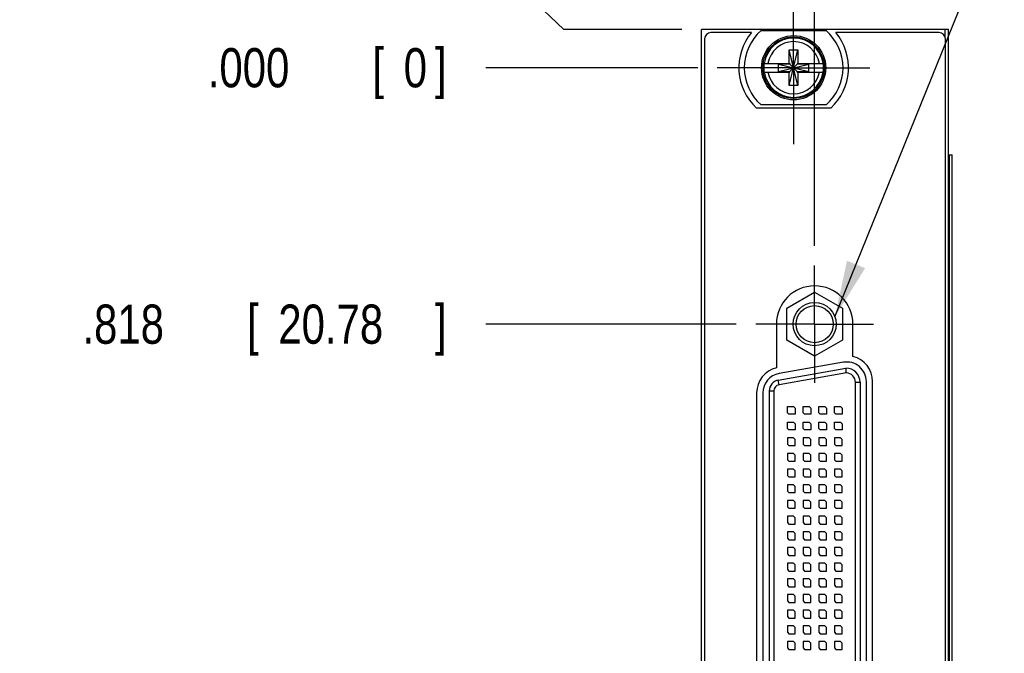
# Model space of a CAD drawing. Header units: inches. Extents: x 0.2 to 16.8, y 0.1 to 10.8.
# Tile 3 of 14: x 2 to 5.1, y 5.8 to 7.8. Entities that reach past the tile are written whole.
import ezdxf

# ---------------------------------------------------------------- set-up
doc = ezdxf.new("R2010")
doc.units = ezdxf.units.IN
doc.header["$LTSCALE"] = 0.935
doc.header["$MEASUREMENT"] = 0
doc.linetypes.add('CENTER', pattern=[0.6, 0.375, -0.075, 0.075, -0.075])
doc.layers.get('0').update_dxf_attribs({"linetype": 'CONTINUOUS'})
for name, color, linetype in [('DEFAULT_1', 7, 'CENTER'), ('DETAIL', 7, 'CONTINUOUS'), ('DIMENSIONS', 7, 'CONTINUOUS')]:
    doc.layers.add(name, color=color, linetype=linetype)
doc.styles.get("Standard").update_dxf_attribs({"font": 'txt', "width": 0.8})
doc.dimstyles.new('DIMSTYLE_1', dxfattribs={"dimtxt": 0.125, "dimasz": 0.18, "dimexe": 0.18, "dimexo": 0.0625, "dimgap": 0.09, "dimtad": 0, "dimtih": 1, "dimtoh": 1, "dimdec": 3, "dimzin": 4, "dimdsep": 46, "dimtxsty": 'STANDARD', "dimblk": '_FILLED', "dimblk1": '_FILLED', "dimblk2": '_FILLED', "dimcen": 0.09, "dimadec": 0, "dimazin": 0, "dimtp": 0.001, "dimtm": 0.001, "dimtfac": 1, "dimtdec": 3, "dimtofl": 0, "dimtmove": 0, "dimatfit": 3, "dimldrblk": '_FILLED', "dimfxl": 1, "dimtolj": 1, "dimtzin": 4, "dimarcsym": 0})

# ---------------------------------------------------------------- blocks, each defined once
blk = doc.blocks.new('*D5')
at = {"layer": 'DIMENSIONS', "color": 2, "linetype": 'CONTINUOUS'}
for p, q in [((3.5614, 7.9754), (3.4849, 7.9754)), ((3.7333, 7.8119), (3.5614, 7.9754)), ((4.1099, 7.8119), (3.7333, 7.8119))]:
    blk.add_line(p, q, dxfattribs=at)
at = {"layer": 'DIMENSIONS', "color": 2, "linetype": 'CONTINUOUS', "width": 0.8}
for s, p in [('[', (2.9224, 7.9129)), (']', (3.3224, 7.9129)), ('.122', (2.3974, 7.9129)), ('3.1', (3.0224, 7.9129))]:
    blk.add_text(s, height=0.125, dxfattribs=at).set_placement(p)
blk = doc.blocks.new('_FILLED')
at = {"color": 0, "linetype": 'BYBLOCK'}
blk.add_solid([(0, 0), (-1, 0.174), (-1, -0.174)], dxfattribs=at)
blk = doc.blocks.new('*D6')
at = {"layer": 'DIMENSIONS', "color": 2, "linetype": 'CONTINUOUS'}
blk.add_line((4.2834, 6.8719), (3.4849, 6.8719), dxfattribs=at)
at = {"layer": 'DIMENSIONS', "color": 2, "linetype": 'CONTINUOUS', "width": 0.8}
for s, p in [('[', (2.7224, 6.8094)), (']', (3.3224, 6.8094)), ('.818', (2.1974, 6.8094)), ('20.78', (2.8224, 6.8094))]:
    blk.add_text(s, height=0.125, dxfattribs=at).set_placement(p)
blk = doc.blocks.new('*D7')
at = {"layer": 'DIMENSIONS', "color": 2, "linetype": 'CONTINUOUS'}
blk.add_line((4.2834, 3.8719), (3.4849, 3.8719), dxfattribs=at)
at = {"layer": 'DIMENSIONS', "color": 2, "linetype": 'CONTINUOUS', "width": 0.8}
for s, p in [('3.818', (2.0974, 3.8094)), ('[', (2.7224, 3.8094)), ('96.98', (2.8224, 3.8094)), (']', (3.3224, 3.8094))]:
    blk.add_text(s, height=0.125, dxfattribs=at).set_placement(p)
blk = doc.blocks.new('*D8')
at = {"layer": 'DIMENSIONS', "color": 2, "linetype": 'CONTINUOUS'}
blk.add_line((4.2299, 2.869), (3.4849, 2.869), dxfattribs=at)
at = {"layer": 'DIMENSIONS', "color": 2, "linetype": 'CONTINUOUS', "width": 0.8}
for s, p in [('4.821', (1.9974, 2.8065)), ('[', (2.6224, 2.8065)), ('122.45', (2.7224, 2.8065)), (']', (3.3224, 2.8065))]:
    blk.add_text(s, height=0.125, dxfattribs=at).set_placement(p)
blk = doc.blocks.new('*D9')
at = {"layer": 'DIMENSIONS', "color": 2, "linetype": 'CONTINUOUS'}
blk.add_line((4.1604, 7.6899), (3.4849, 7.6899), dxfattribs=at)
at = {"layer": 'DIMENSIONS', "color": 2, "linetype": 'CONTINUOUS', "width": 0.8}
for s, p in [('[', (3.1224, 7.6274)), (']', (3.3224, 7.6274)), ('.000', (2.5974, 7.6274)), ('0', (3.2224, 7.6274))]:
    blk.add_text(s, height=0.125, dxfattribs=at).set_placement(p)
blk = doc.blocks.new('*D11')
at = {"layer": 'DIMENSIONS', "color": 2, "linetype": 'CONTINUOUS'}
for p, q in [((4.6809, 8.1338), (4.6809, 8.4994)), ((4.5334, 7.9934), (4.6809, 8.1338)), ((4.5334, 7.1219), (4.5334, 7.9934))]:
    blk.add_line(p, q, dxfattribs=at)
at = {"layer": 'DIMENSIONS', "color": 2, "linetype": 'CONTINUOUS', "width": 0.8}
for s, p in [(']', (4.7434, 9.7869)), ('1.7', (4.7434, 9.4869)), ('[', (4.7434, 9.3869)), ('.067', (4.7434, 8.8619)), ('2X ', (4.7434, 8.5619))]:
    blk.add_text(s, height=0.125, rotation=90, dxfattribs=at).set_placement(p)

msp = doc.modelspace()

# ---------------------------------------------------------------- linework, layer by layer
at = {"color": 7, "linetype": 'CONTINUOUS'}
for p, q in [((4.1724, 2.674), (4.1724, 7.8119)), ((4.9604, 7.8119), (4.1724, 7.8119)), ((4.3319, 7.8019), (4.2024, 7.8019)), ((4.3626, 7.8084), (4.5701, 7.8084)), ((4.9304, 7.8019), (4.6008, 7.8019)), ((4.9604, 2.674), (4.9604, 7.8119)), ((4.1824, 7.7819), (4.1824, 3.7119)), ((4.9504, 3.7119), (4.9504, 7.7819)), ((4.4526, 7.6328), (4.4802, 7.747)), ((4.4526, 7.7037), (4.4526, 7.747)), ((4.4802, 7.6328), (4.4526, 7.747)), ((4.4526, 7.747), (4.4802, 7.747)), ((4.4802, 7.747), (4.4802, 7.7037)), ((4.3717, 7.7037), (4.4547, 7.7037)), ((4.4179, 7.6782), (4.4179, 7.7016)), ((4.4179, 7.6782), (4.5149, 7.7016)), ((4.4547, 7.7016), (4.4179, 7.7016)), ((4.4179, 7.7016), (4.5149, 7.6782)), ((4.4547, 7.7037), (4.4547, 7.7016)), ((4.4547, 7.6782), (4.4781, 7.7016)), ((4.4781, 7.6782), (4.4547, 7.7016)), ((4.4781, 7.7037), (4.4781, 7.7016)), ((4.4781, 7.7037), (4.561, 7.7037)), ((4.5149, 7.7016), (4.4781, 7.7016)), ((4.5149, 7.6782), (4.5149, 7.7016)), ((4.3717, 7.6761), (4.4547, 7.6761)), ((4.4179, 7.6782), (4.4547, 7.6782)), ((4.4526, 7.6328), (4.4526, 7.6761)), ((4.4547, 7.6761), (4.4547, 7.6782)), ((4.4781, 7.6761), (4.4781, 7.6782)), ((4.4781, 7.6782), (4.5149, 7.6782)), ((4.4781, 7.6761), (4.561, 7.6761)), ((4.4802, 7.6761), (4.4802, 7.6328)), ((4.4802, 7.6328), (4.4526, 7.6328)), ((4.5701, 7.5714), (4.3626, 7.5714)), ((4.5846, 7.5609), (4.3481, 7.5609)), ((4.9604, 7.4119), (4.9721, 7.4119)), ((4.9721, 3.4119), (4.9721, 7.4119)), ((4.4448, 6.9231), (4.5334, 6.9742)), ((4.5334, 6.9742), (4.622, 6.9231)), ((4.4448, 6.8208), (4.4448, 6.9231)), ((4.622, 6.9231), (4.622, 6.8208)), ((4.4114, 6.8719), (4.4114, 6.7323)), ((4.6554, 6.7685), (4.6554, 6.8719)), ((4.5334, 6.7696), (4.4448, 6.8208)), ((4.622, 6.8208), (4.5334, 6.7696)), ((4.4173, 6.6933), (4.6334, 6.7314)), ((4.625, 6.7503), (4.42, 6.7141)), ((4.6784, 6.6864), (4.6784, 4.0574)), ((4.6984, 4.0551), (4.6984, 6.6887)), ((4.7184, 4.0551), (4.7184, 6.6887)), ((4.3484, 6.6526), (4.3484, 4.0913)), ((4.3684, 6.6526), (4.3684, 4.0913)), ((4.3884, 6.6588), (4.3884, 4.085)), ((4.4464, 6.5894), (4.4464, 6.6094)), ((4.4464, 6.6094), (4.4664, 6.6094)), ((4.4664, 6.6094), (4.4714, 6.6044)), ((4.4714, 6.6044), (4.4714, 6.5844)), ((4.4964, 6.5894), (4.4964, 6.6094)), ((4.4964, 6.6094), (4.5164, 6.6094)), ((4.5164, 6.6094), (4.5214, 6.6044)), ((4.5214, 6.6044), (4.5214, 6.5844)), ((4.5464, 6.5894), (4.5464, 6.6094)), ((4.5464, 6.6094), (4.5664, 6.6094)), ((4.5664, 6.6094), (4.5714, 6.6044)), ((4.5714, 6.6044), (4.5714, 6.5844)), ((4.5964, 6.5894), (4.5964, 6.6094)), ((4.5964, 6.6094), (4.6164, 6.6094)), ((4.6164, 6.6094), (4.6214, 6.6044)), ((4.6214, 6.6044), (4.6214, 6.5844)), ((4.4514, 6.5844), (4.4464, 6.5894)), ((4.4714, 6.5844), (4.4514, 6.5844)), ((4.5014, 6.5844), (4.4964, 6.5894)), ((4.5214, 6.5844), (4.5014, 6.5844)), ((4.5514, 6.5844), (4.5464, 6.5894)), ((4.5714, 6.5844), (4.5514, 6.5844)), ((4.6014, 6.5844), (4.5964, 6.5894)), ((4.6214, 6.5844), (4.6014, 6.5844)), ((4.4464, 6.5394), (4.4464, 6.5594)), ((4.4464, 6.5594), (4.4664, 6.5594)), ((4.4514, 6.5344), (4.4464, 6.5394)), ((4.4714, 6.5344), (4.4514, 6.5344)), ((4.4664, 6.5594), (4.4714, 6.5544)), ((4.4714, 6.5544), (4.4714, 6.5344)), ((4.4964, 6.5394), (4.4964, 6.5594)), ((4.4964, 6.5594), (4.5164, 6.5594)), ((4.5014, 6.5344), (4.4964, 6.5394)), ((4.5214, 6.5344), (4.5014, 6.5344)), ((4.5164, 6.5594), (4.5214, 6.5544)), ((4.5214, 6.5544), (4.5214, 6.5344)), ((4.5464, 6.5394), (4.5464, 6.5594)), ((4.5464, 6.5594), (4.5664, 6.5594)), ((4.5514, 6.5344), (4.5464, 6.5394)), ((4.5714, 6.5344), (4.5514, 6.5344)), ((4.5664, 6.5594), (4.5714, 6.5544)), ((4.5714, 6.5544), (4.5714, 6.5344)), ((4.5964, 6.5394), (4.5964, 6.5594)), ((4.5964, 6.5594), (4.6164, 6.5594)), ((4.6014, 6.5344), (4.5964, 6.5394)), ((4.6214, 6.5344), (4.6014, 6.5344)), ((4.6164, 6.5594), (4.6214, 6.5544)), ((4.6214, 6.5544), (4.6214, 6.5344)), ((4.4464, 6.5094), (4.4464, 6.4894)), ((4.4664, 6.5094), (4.4464, 6.5094)), ((4.4714, 6.5044), (4.4664, 6.5094)), ((4.4714, 6.4844), (4.4714, 6.5044)), ((4.4964, 6.5094), (4.4964, 6.4894)), ((4.5164, 6.5094), (4.4964, 6.5094)), ((4.5214, 6.5044), (4.5164, 6.5094)), ((4.5214, 6.4844), (4.5214, 6.5044)), ((4.5464, 6.5094), (4.5464, 6.4894)), ((4.5664, 6.5094), (4.5464, 6.5094)), ((4.5714, 6.5044), (4.5664, 6.5094)), ((4.5714, 6.4844), (4.5714, 6.5044)), ((4.5964, 6.5094), (4.5964, 6.4894)), ((4.6164, 6.5094), (4.5964, 6.5094)), ((4.6214, 6.5044), (4.6164, 6.5094)), ((4.6214, 6.4844), (4.6214, 6.5044)), ((4.4464, 6.4894), (4.4514, 6.4844)), ((4.4514, 6.4844), (4.4714, 6.4844)), ((4.4964, 6.4894), (4.5014, 6.4844)), ((4.5014, 6.4844), (4.5214, 6.4844)), ((4.5464, 6.4894), (4.5514, 6.4844)), ((4.5514, 6.4844), (4.5714, 6.4844)), ((4.5964, 6.4894), (4.6014, 6.4844)), ((4.6014, 6.4844), (4.6214, 6.4844)), ((4.4464, 6.4594), (4.4464, 6.4394)), ((4.4664, 6.4594), (4.4464, 6.4594)), ((4.4464, 6.4394), (4.4514, 6.4344)), ((4.4714, 6.4544), (4.4664, 6.4594)), ((4.4714, 6.4344), (4.4714, 6.4544)), ((4.4964, 6.4594), (4.4964, 6.4394)), ((4.5164, 6.4594), (4.4964, 6.4594)), ((4.4964, 6.4394), (4.5014, 6.4344)), ((4.5214, 6.4544), (4.5164, 6.4594)), ((4.5214, 6.4344), (4.5214, 6.4544)), ((4.5464, 6.4594), (4.5464, 6.4394)), ((4.5664, 6.4594), (4.5464, 6.4594)), ((4.5464, 6.4394), (4.5514, 6.4344)), ((4.5714, 6.4544), (4.5664, 6.4594)), ((4.5714, 6.4344), (4.5714, 6.4544)), ((4.5964, 6.4594), (4.5964, 6.4394)), ((4.6164, 6.4594), (4.5964, 6.4594)), ((4.5964, 6.4394), (4.6014, 6.4344)), ((4.6214, 6.4544), (4.6164, 6.4594)), ((4.6214, 6.4344), (4.6214, 6.4544)), ((4.4464, 6.4094), (4.4464, 6.3894)), ((4.4664, 6.4094), (4.4464, 6.4094)), ((4.4514, 6.4344), (4.4714, 6.4344)), ((4.4714, 6.4044), (4.4664, 6.4094)), ((4.4964, 6.4094), (4.4964, 6.3894)), ((4.5164, 6.4094), (4.4964, 6.4094)), ((4.5014, 6.4344), (4.5214, 6.4344)), ((4.5214, 6.4044), (4.5164, 6.4094)), ((4.5464, 6.4094), (4.5464, 6.3894)), ((4.5664, 6.4094), (4.5464, 6.4094)), ((4.5514, 6.4344), (4.5714, 6.4344)), ((4.5714, 6.4044), (4.5664, 6.4094)), ((4.5964, 6.4094), (4.5964, 6.3894)), ((4.6164, 6.4094), (4.5964, 6.4094)), ((4.6014, 6.4344), (4.6214, 6.4344)), ((4.6214, 6.4044), (4.6164, 6.4094)), ((4.4464, 6.3894), (4.4514, 6.3844)), ((4.4514, 6.3844), (4.4714, 6.3844)), ((4.4714, 6.3844), (4.4714, 6.4044)), ((4.4964, 6.3894), (4.5014, 6.3844)), ((4.5014, 6.3844), (4.5214, 6.3844)), ((4.5214, 6.3844), (4.5214, 6.4044)), ((4.5464, 6.3894), (4.5514, 6.3844)), ((4.5514, 6.3844), (4.5714, 6.3844)), ((4.5714, 6.3844), (4.5714, 6.4044)), ((4.5964, 6.3894), (4.6014, 6.3844)), ((4.6014, 6.3844), (4.6214, 6.3844)), ((4.6214, 6.3844), (4.6214, 6.4044)), ((4.4464, 6.3594), (4.4464, 6.3394)), ((4.4664, 6.3594), (4.4464, 6.3594)), ((4.4714, 6.3544), (4.4664, 6.3594)), ((4.4714, 6.3344), (4.4714, 6.3544)), ((4.4964, 6.3594), (4.4964, 6.3394)), ((4.5164, 6.3594), (4.4964, 6.3594)), ((4.5214, 6.3544), (4.5164, 6.3594)), ((4.5214, 6.3344), (4.5214, 6.3544)), ((4.5464, 6.3594), (4.5464, 6.3394)), ((4.5664, 6.3594), (4.5464, 6.3594)), ((4.5714, 6.3544), (4.5664, 6.3594)), ((4.5714, 6.3344), (4.5714, 6.3544)), ((4.5964, 6.3594), (4.5964, 6.3394)), ((4.6164, 6.3594), (4.5964, 6.3594)), ((4.6214, 6.3544), (4.6164, 6.3594)), ((4.6214, 6.3344), (4.6214, 6.3544)), ((4.4464, 6.3394), (4.4514, 6.3344)), ((4.4514, 6.3344), (4.4714, 6.3344)), ((4.4964, 6.3394), (4.5014, 6.3344)), ((4.5014, 6.3344), (4.5214, 6.3344)), ((4.5464, 6.3394), (4.5514, 6.3344)), ((4.5514, 6.3344), (4.5714, 6.3344)), ((4.5964, 6.3394), (4.6014, 6.3344)), ((4.6014, 6.3344), (4.6214, 6.3344)), ((4.4464, 6.3094), (4.4464, 6.2894)), ((4.4664, 6.3094), (4.4464, 6.3094)), ((4.4464, 6.2894), (4.4514, 6.2844)), ((4.4514, 6.2844), (4.4714, 6.2844)), ((4.4714, 6.3044), (4.4664, 6.3094)), ((4.4714, 6.2844), (4.4714, 6.3044)), ((4.4964, 6.3094), (4.4964, 6.2894)), ((4.5164, 6.3094), (4.4964, 6.3094)), ((4.4964, 6.2894), (4.5014, 6.2844)), ((4.5014, 6.2844), (4.5214, 6.2844)), ((4.5214, 6.3044), (4.5164, 6.3094)), ((4.5214, 6.2844), (4.5214, 6.3044)), ((4.5464, 6.3094), (4.5464, 6.2894)), ((4.5664, 6.3094), (4.5464, 6.3094)), ((4.5464, 6.2894), (4.5514, 6.2844)), ((4.5514, 6.2844), (4.5714, 6.2844)), ((4.5714, 6.3044), (4.5664, 6.3094)), ((4.5714, 6.2844), (4.5714, 6.3044)), ((4.5964, 6.3094), (4.5964, 6.2894)), ((4.6164, 6.3094), (4.5964, 6.3094)), ((4.5964, 6.2894), (4.6014, 6.2844)), ((4.6014, 6.2844), (4.6214, 6.2844)), ((4.6214, 6.3044), (4.6164, 6.3094)), ((4.6214, 6.2844), (4.6214, 6.3044)), ((4.4464, 6.2594), (4.4464, 6.2394)), ((4.4664, 6.2594), (4.4464, 6.2594)), ((4.4714, 6.2544), (4.4664, 6.2594)), ((4.4714, 6.2344), (4.4714, 6.2544)), ((4.4964, 6.2594), (4.4964, 6.2394)), ((4.5164, 6.2594), (4.4964, 6.2594)), ((4.5214, 6.2544), (4.5164, 6.2594)), ((4.5214, 6.2344), (4.5214, 6.2544)), ((4.5464, 6.2594), (4.5464, 6.2394)), ((4.5664, 6.2594), (4.5464, 6.2594)), ((4.5714, 6.2544), (4.5664, 6.2594)), ((4.5714, 6.2344), (4.5714, 6.2544)), ((4.5964, 6.2594), (4.5964, 6.2394)), ((4.6164, 6.2594), (4.5964, 6.2594)), ((4.6214, 6.2544), (4.6164, 6.2594)), ((4.6214, 6.2344), (4.6214, 6.2544)), ((4.4464, 6.2394), (4.4514, 6.2344)), ((4.4514, 6.2344), (4.4714, 6.2344)), ((4.4964, 6.2394), (4.5014, 6.2344)), ((4.5014, 6.2344), (4.5214, 6.2344)), ((4.5464, 6.2394), (4.5514, 6.2344)), ((4.5514, 6.2344), (4.5714, 6.2344)), ((4.5964, 6.2394), (4.6014, 6.2344)), ((4.6014, 6.2344), (4.6214, 6.2344)), ((4.4464, 6.2094), (4.4464, 6.1894)), ((4.4664, 6.2094), (4.4464, 6.2094)), ((4.4464, 6.1894), (4.4514, 6.1844)), ((4.4714, 6.2044), (4.4664, 6.2094)), ((4.4714, 6.1844), (4.4714, 6.2044)), ((4.4964, 6.2094), (4.4964, 6.1894)), ((4.5164, 6.2094), (4.4964, 6.2094)), ((4.4964, 6.1894), (4.5014, 6.1844)), ((4.5214, 6.2044), (4.5164, 6.2094)), ((4.5214, 6.1844), (4.5214, 6.2044)), ((4.5464, 6.2094), (4.5464, 6.1894)), ((4.5664, 6.2094), (4.5464, 6.2094)), ((4.5464, 6.1894), (4.5514, 6.1844)), ((4.5714, 6.2044), (4.5664, 6.2094)), ((4.5714, 6.1844), (4.5714, 6.2044)), ((4.5964, 6.2094), (4.5964, 6.1894)), ((4.6164, 6.2094), (4.5964, 6.2094)), ((4.5964, 6.1894), (4.6014, 6.1844)), ((4.6214, 6.2044), (4.6164, 6.2094)), ((4.6214, 6.1844), (4.6214, 6.2044)), ((4.4464, 6.1594), (4.4464, 6.1394)), ((4.4664, 6.1594), (4.4464, 6.1594)), ((4.4514, 6.1844), (4.4714, 6.1844)), ((4.4714, 6.1544), (4.4664, 6.1594)), ((4.4964, 6.1594), (4.4964, 6.1394)), ((4.5164, 6.1594), (4.4964, 6.1594)), ((4.5014, 6.1844), (4.5214, 6.1844)), ((4.5214, 6.1544), (4.5164, 6.1594)), ((4.5464, 6.1594), (4.5464, 6.1394)), ((4.5664, 6.1594), (4.5464, 6.1594)), ((4.5514, 6.1844), (4.5714, 6.1844)), ((4.5714, 6.1544), (4.5664, 6.1594)), ((4.5964, 6.1594), (4.5964, 6.1394)), ((4.6164, 6.1594), (4.5964, 6.1594)), ((4.6014, 6.1844), (4.6214, 6.1844)), ((4.6214, 6.1544), (4.6164, 6.1594)), ((4.4464, 6.1394), (4.4514, 6.1344)), ((4.4514, 6.1344), (4.4714, 6.1344)), ((4.4714, 6.1344), (4.4714, 6.1544)), ((4.4964, 6.1394), (4.5014, 6.1344)), ((4.5014, 6.1344), (4.5214, 6.1344)), ((4.5214, 6.1344), (4.5214, 6.1544)), ((4.5464, 6.1394), (4.5514, 6.1344)), ((4.5514, 6.1344), (4.5714, 6.1344)), ((4.5714, 6.1344), (4.5714, 6.1544)), ((4.5964, 6.1394), (4.6014, 6.1344)), ((4.6014, 6.1344), (4.6214, 6.1344)), ((4.6214, 6.1344), (4.6214, 6.1544)), ((4.4464, 6.1094), (4.4464, 6.0894)), ((4.4664, 6.1094), (4.4464, 6.1094)), ((4.4714, 6.1044), (4.4664, 6.1094)), ((4.4714, 6.0844), (4.4714, 6.1044)), ((4.4964, 6.1094), (4.4964, 6.0894)), ((4.5164, 6.1094), (4.4964, 6.1094)), ((4.5214, 6.1044), (4.5164, 6.1094)), ((4.5214, 6.0844), (4.5214, 6.1044)), ((4.5464, 6.1094), (4.5464, 6.0894)), ((4.5664, 6.1094), (4.5464, 6.1094)), ((4.5714, 6.1044), (4.5664, 6.1094)), ((4.5714, 6.0844), (4.5714, 6.1044)), ((4.5964, 6.1094), (4.5964, 6.0894)), ((4.6164, 6.1094), (4.5964, 6.1094)), ((4.6214, 6.1044), (4.6164, 6.1094)), ((4.6214, 6.0844), (4.6214, 6.1044)), ((4.4464, 6.0894), (4.4514, 6.0844)), ((4.4514, 6.0844), (4.4714, 6.0844)), ((4.4964, 6.0894), (4.5014, 6.0844)), ((4.5014, 6.0844), (4.5214, 6.0844)), ((4.5464, 6.0894), (4.5514, 6.0844)), ((4.5514, 6.0844), (4.5714, 6.0844)), ((4.5964, 6.0894), (4.6014, 6.0844)), ((4.6014, 6.0844), (4.6214, 6.0844)), ((4.4464, 6.0594), (4.4464, 6.0394)), ((4.4664, 6.0594), (4.4464, 6.0594)), ((4.4464, 6.0394), (4.4514, 6.0344)), ((4.4514, 6.0344), (4.4714, 6.0344)), ((4.4714, 6.0544), (4.4664, 6.0594)), ((4.4714, 6.0344), (4.4714, 6.0544)), ((4.4964, 6.0594), (4.4964, 6.0394)), ((4.5164, 6.0594), (4.4964, 6.0594)), ((4.4964, 6.0394), (4.5014, 6.0344)), ((4.5014, 6.0344), (4.5214, 6.0344)), ((4.5214, 6.0544), (4.5164, 6.0594)), ((4.5214, 6.0344), (4.5214, 6.0544)), ((4.5464, 6.0594), (4.5464, 6.0394)), ((4.5664, 6.0594), (4.5464, 6.0594)), ((4.5464, 6.0394), (4.5514, 6.0344)), ((4.5514, 6.0344), (4.5714, 6.0344)), ((4.5714, 6.0544), (4.5664, 6.0594)), ((4.5714, 6.0344), (4.5714, 6.0544)), ((4.5964, 6.0594), (4.5964, 6.0394)), ((4.6164, 6.0594), (4.5964, 6.0594)), ((4.5964, 6.0394), (4.6014, 6.0344)), ((4.6014, 6.0344), (4.6214, 6.0344)), ((4.6214, 6.0544), (4.6164, 6.0594)), ((4.6214, 6.0344), (4.6214, 6.0544)), ((4.4464, 6.0094), (4.4464, 5.9894)), ((4.4664, 6.0094), (4.4464, 6.0094)), ((4.4714, 6.0044), (4.4664, 6.0094)), ((4.4714, 5.9844), (4.4714, 6.0044)), ((4.4964, 6.0094), (4.4964, 5.9894)), ((4.5164, 6.0094), (4.4964, 6.0094)), ((4.5214, 6.0044), (4.5164, 6.0094)), ((4.5214, 5.9844), (4.5214, 6.0044)), ((4.5464, 6.0094), (4.5464, 5.9894)), ((4.5664, 6.0094), (4.5464, 6.0094)), ((4.5714, 6.0044), (4.5664, 6.0094)), ((4.5714, 5.9844), (4.5714, 6.0044)), ((4.5964, 6.0094), (4.5964, 5.9894)), ((4.6164, 6.0094), (4.5964, 6.0094)), ((4.6214, 6.0044), (4.6164, 6.0094)), ((4.6214, 5.9844), (4.6214, 6.0044)), ((4.4464, 5.9894), (4.4514, 5.9844)), ((4.4514, 5.9844), (4.4714, 5.9844)), ((4.4964, 5.9894), (4.5014, 5.9844)), ((4.5014, 5.9844), (4.5214, 5.9844)), ((4.5464, 5.9894), (4.5514, 5.9844)), ((4.5514, 5.9844), (4.5714, 5.9844)), ((4.5964, 5.9894), (4.6014, 5.9844)), ((4.6014, 5.9844), (4.6214, 5.9844)), ((4.4464, 5.9594), (4.4464, 5.9394)), ((4.4664, 5.9594), (4.4464, 5.9594)), ((4.4464, 5.9394), (4.4514, 5.9344)), ((4.4714, 5.9544), (4.4664, 5.9594)), ((4.4714, 5.9344), (4.4714, 5.9544)), ((4.4964, 5.9594), (4.4964, 5.9394)), ((4.5164, 5.9594), (4.4964, 5.9594)), ((4.4964, 5.9394), (4.5014, 5.9344)), ((4.5214, 5.9544), (4.5164, 5.9594)), ((4.5214, 5.9344), (4.5214, 5.9544)), ((4.5464, 5.9594), (4.5464, 5.9394)), ((4.5664, 5.9594), (4.5464, 5.9594)), ((4.5464, 5.9394), (4.5514, 5.9344)), ((4.5714, 5.9544), (4.5664, 5.9594)), ((4.5714, 5.9344), (4.5714, 5.9544)), ((4.5964, 5.9594), (4.5964, 5.9394)), ((4.6164, 5.9594), (4.5964, 5.9594)), ((4.5964, 5.9394), (4.6014, 5.9344)), ((4.6214, 5.9544), (4.6164, 5.9594)), ((4.6214, 5.9344), (4.6214, 5.9544)), ((4.4464, 5.9094), (4.4464, 5.8894)), ((4.4664, 5.9094), (4.4464, 5.9094)), ((4.4514, 5.9344), (4.4714, 5.9344)), ((4.4714, 5.9044), (4.4664, 5.9094)), ((4.4964, 5.9094), (4.4964, 5.8894)), ((4.5164, 5.9094), (4.4964, 5.9094)), ((4.5014, 5.9344), (4.5214, 5.9344)), ((4.5214, 5.9044), (4.5164, 5.9094)), ((4.5464, 5.9094), (4.5464, 5.8894)), ((4.5664, 5.9094), (4.5464, 5.9094)), ((4.5514, 5.9344), (4.5714, 5.9344)), ((4.5714, 5.9044), (4.5664, 5.9094)), ((4.5964, 5.9094), (4.5964, 5.8894)), ((4.6164, 5.9094), (4.5964, 5.9094)), ((4.6014, 5.9344), (4.6214, 5.9344)), ((4.6214, 5.9044), (4.6164, 5.9094)), ((4.4464, 5.8894), (4.4514, 5.8844)), ((4.4514, 5.8844), (4.4714, 5.8844)), ((4.4714, 5.8844), (4.4714, 5.9044)), ((4.4964, 5.8894), (4.5014, 5.8844)), ((4.5014, 5.8844), (4.5214, 5.8844)), ((4.5214, 5.8844), (4.5214, 5.9044)), ((4.5464, 5.8894), (4.5514, 5.8844)), ((4.5514, 5.8844), (4.5714, 5.8844)), ((4.5714, 5.8844), (4.5714, 5.9044)), ((4.5964, 5.8894), (4.6014, 5.8844)), ((4.6014, 5.8844), (4.6214, 5.8844)), ((4.6214, 5.8844), (4.6214, 5.9044)), ((4.4464, 5.8594), (4.4464, 5.8394)), ((4.4664, 5.8594), (4.4464, 5.8594)), ((4.4714, 5.8544), (4.4664, 5.8594)), ((4.4714, 5.8344), (4.4714, 5.8544)), ((4.4964, 5.8594), (4.4964, 5.8394)), ((4.5164, 5.8594), (4.4964, 5.8594)), ((4.5214, 5.8544), (4.5164, 5.8594)), ((4.5214, 5.8344), (4.5214, 5.8544)), ((4.5464, 5.8594), (4.5464, 5.8394)), ((4.5664, 5.8594), (4.5464, 5.8594)), ((4.5714, 5.8544), (4.5664, 5.8594)), ((4.5714, 5.8344), (4.5714, 5.8544)), ((4.5964, 5.8594), (4.5964, 5.8394)), ((4.6164, 5.8594), (4.5964, 5.8594)), ((4.6214, 5.8544), (4.6164, 5.8594)), ((4.6214, 5.8344), (4.6214, 5.8544)), ((4.4464, 5.8394), (4.4514, 5.8344)), ((4.4514, 5.8344), (4.4714, 5.8344)), ((4.4964, 5.8394), (4.5014, 5.8344)), ((4.5014, 5.8344), (4.5214, 5.8344)), ((4.5464, 5.8394), (4.5514, 5.8344)), ((4.5514, 5.8344), (4.5714, 5.8344)), ((4.5964, 5.8394), (4.6014, 5.8344)), ((4.6014, 5.8344), (4.6214, 5.8344))]:
    msp.add_line(p, q, dxfattribs=at)
at = {"color": 9, "linetype": 'CONTINUOUS'}
for p, q in [((4.9484, 7.8119), (4.9484, 7.7893)), ((4.9633, 3.4119), (4.9633, 7.4119)), ((4.9719, 3.4119), (4.9719, 7.4119)), ((4.4199, 6.6785), (4.4173, 6.6933)), ((4.6346, 6.7164), (4.4199, 6.6785)), ((4.6634, 4.0574), (4.6634, 6.6864)), ((4.6634, 6.6864), (4.6784, 6.6864)), ((4.3884, 6.6588), (4.4034, 6.6588)), ((4.4034, 6.6588), (4.4034, 4.085))]:
    msp.add_line(p, q, dxfattribs=at)
at = {"color": 7, "linetype": 'CONTINUOUS'}
for centre, radius in [((4.4664, 7.6899), 0.1025), ((4.4664, 7.6899), 0.098), ((4.5334, 6.8719), 0.0689), ((4.5334, 6.8719), 0.0591)]:
    msp.add_circle(centre, radius, dxfattribs=at)
for centre, radius, start, end in [((4.2024, 7.7819), 0.02, 90, 180), ((4.4664, 7.6899), 0.175, 140.2082, 227.4886), ((4.4664, 7.6899), 0.1575, 131.203, 228.797), ((4.4664, 7.6899), 0.1575, 311.203, 48.797), ((4.4664, 7.6899), 0.175, 312.5114, 39.7918), ((4.9304, 7.7819), 0.02, 0, 90), ((4.4664, 7.6899), 0.0956, 171.7166, 188.2834), ((4.4664, 7.6899), 0.0956, 351.7166, 8.2834), ((4.5334, 6.8719), 0.122, 0, 180), ((4.6364, 6.6887), 0.082, 0, 76.6024), ((4.4304, 6.6526), 0.082, 103.3976, 180), ((4.6359, 6.6887), 0.0625, 0, 100), ((4.6334, 6.6864), 0.045, 0, 90), ((4.4309, 6.6526), 0.0625, 100, 180), ((4.4234, 6.6588), 0.035, 100, 180)]:
    msp.add_arc(centre, radius, start, end, dxfattribs=at)
at = {"color": 9, "linetype": 'CONTINUOUS'}
for centre, radius, start, end in [((4.4664, 7.6899), 0.0947, 8.3637, 171.6363), ((4.4664, 7.6899), 0.0832, 9.5336, 170.4664), ((4.4664, 7.6899), 0.0947, 188.3637, 351.6363), ((4.4664, 7.6899), 0.0832, 189.5336, 350.4664), ((4.6334, 6.6864), 0.03, 0, 87.7447), ((4.4234, 6.6588), 0.02, 100, 180)]:
    msp.add_arc(centre, radius, start, end, dxfattribs=at)
at = {"color": 7, "linetype": 'CONTINUOUS'}
msp.add_open_spline([(4.6346, 6.7164), (4.6344, 6.7183), (4.6342, 6.7219), (4.6338, 6.7265), (4.6335, 6.7296), (4.6334, 6.731), (4.6334, 6.7314)], degree=3, knots=[0, 0, 0, 0, 0.384235, 0.708643, 0.924416, 1, 1, 1, 1], dxfattribs=at)
at = {"layer": 'DEFAULT_1', "color": 7, "linetype": 'CENTER'}
for p, q in [((4.4664, 7.6899), (4.4664, 7.9334)), ((4.4664, 7.6899), (4.2229, 7.6899)), ((4.4664, 7.6899), (4.4664, 7.4464)), ((4.4664, 7.6899), (4.7099, 7.6899)), ((4.5334, 6.8719), (4.5334, 7.0594)), ((4.5334, 6.8719), (4.3459, 6.8719)), ((4.5334, 6.8719), (4.5334, 6.6844)), ((4.5334, 6.8719), (4.7209, 6.8719))]:
    msp.add_line(p, q, dxfattribs=at)
at = {"layer": 'DETAIL', "color": 2, "linetype": 'CONTINUOUS'}
msp.add_line((4.5981, 6.8955), (5.2723, 8.5619), dxfattribs=at)
msp.add_solid([(4.6367, 7.0741), (4.5981, 6.8955), (4.6946, 7.0506)], dxfattribs=at)

# ---------------------------------------------------------------- dimensions: what is measured, and where the dimension line sits
at = {"layer": 'DIMENSIONS', "color": 2, "linetype": 'CONTINUOUS'}
dim = msp.add_ordinate_dim(feature_location=(4.53338, 7.12192), offset=(0.14755, 1.37746), dtype=0, origin=(4.46638, 7.93338), text='2X <>', dimstyle='DIMSTYLE_1', dxfattribs=at)
dim.commit()
dim.dimension.update_dxf_attribs({"geometry": '*D11', "text_midpoint": (4.68093, 9.22438)})
for feature_location, offset, origin, picture, middle in [((4.1099, 7.8119), (-0.625, 0.1635), (4.2229, 7.6899), '*D5', (2.9099, 7.9754)), ((4.1603840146, 7.6898801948), (-0.6755, 0), (4.2228840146, 7.6898801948), '*D9', (3.0098840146, 7.6898801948)), ((4.2299, 2.869), (-0.745, 0), (4.2229, 7.6899), '*D8', (2.7099, 2.869)), ((4.2834, 3.8719), (-0.7985, 0), (4.2229, 7.6899), '*D7', (2.7599, 3.8719)), ((4.2834, 6.8719), (-0.7985, 0), (4.2229, 7.6899), '*D6', (2.8099, 6.8719))]:
    dim = msp.add_ordinate_dim(feature_location=feature_location, offset=offset, dtype=0, origin=origin, dimstyle='DIMSTYLE_1', dxfattribs=at)
    dim.commit()
    dim.dimension.update_dxf_attribs({"geometry": picture, "text_midpoint": middle})

doc.saveas('drawing.dxf')
